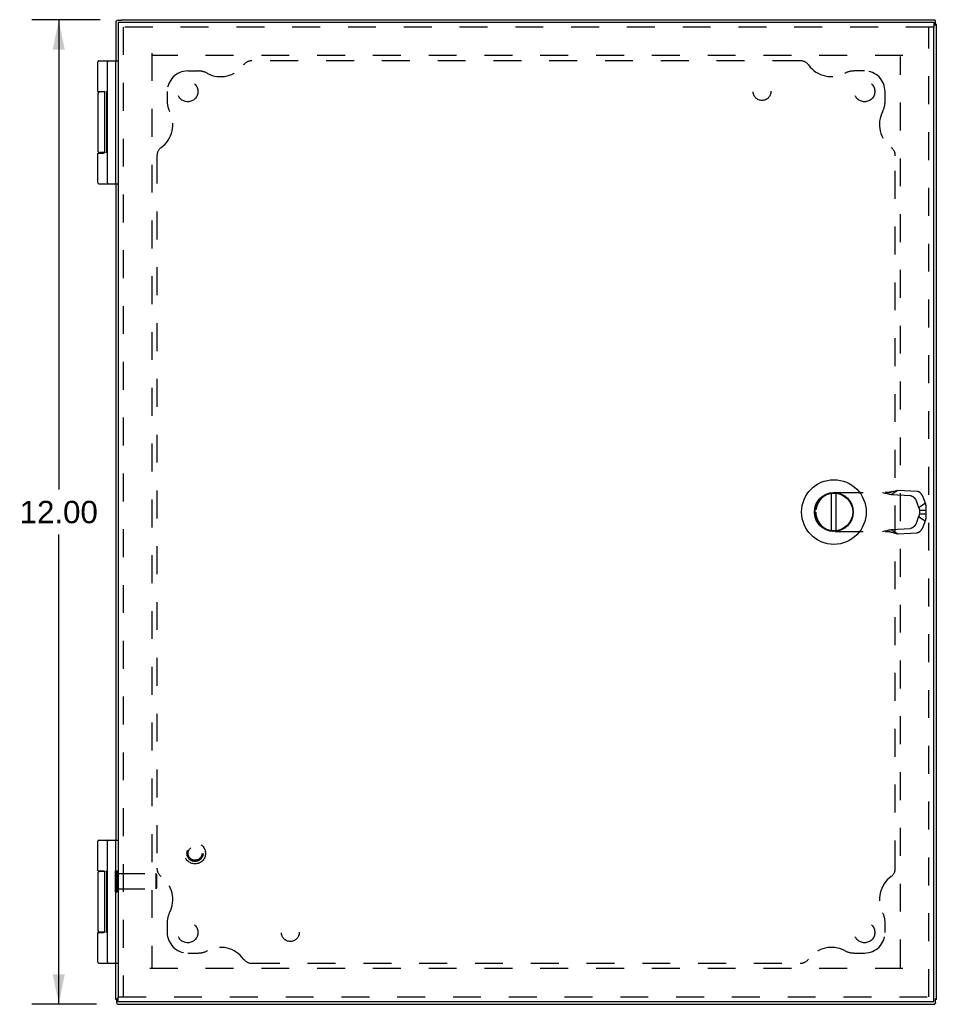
# Model space of a CAD drawing. Header units: inches. Extents: x 0 to 61.8, y 0 to 40.
# Tile 4 of 8: x 16.8 to 28, y 14.4 to 26.4. Entities that reach past the tile are written whole.
import ezdxf

# ---------------------------------------------------------------- set-up
doc = ezdxf.new("R2010")
doc.units = ezdxf.units.IN
doc.header["$LTSCALE"] = 3.4
doc.header["$MEASUREMENT"] = 0
doc.linetypes.add('HIDDEN', pattern=[0.2, 0.1, -0.1])
doc.layers.get('0').update_dxf_attribs({"linetype": 'CONTINUOUS'})
for name, color, linetype in [('DEFAULT_2', 8, 'HIDDEN'), ('DIMENSIONS', 7, 'CONTINUOUS'), ('DOOR_ASSEMBLY', 7, 'CONTINUOUS'), ('SUBPANEL', 7, 'CONTINUOUS')]:
    doc.layers.add(name, color=color, linetype=linetype)
doc.styles.get("Standard").update_dxf_attribs({"font": 'arial.ttf'})
doc.dimstyles.new('DIMSTYLE_1', dxfattribs={"dimtxt": 0.272727, "dimasz": 0.363636, "dimexe": 0.09, "dimexo": 0.07, "dimgap": 0.0375, "dimtad": 0, "dimtih": 1, "dimtoh": 1, "dimzin": 4, "dimdsep": 46, "dimtxsty": 'Standard', "dimblk": '_FILLED', "dimblk1": '_FILLED', "dimblk2": '_FILLED', "dimcen": 0.09, "dimadec": 3, "dimazin": 1, "dimtfac": 1, "dimtdec": 3, "dimtofl": 0, "dimtmove": 0, "dimatfit": 3, "dimldrblk": '_FILLED', "dimfxl": 0, "dimtolj": 1, "dimtzin": 4, "dimarcsym": 0})

# ---------------------------------------------------------------- blocks, each defined once
blk = doc.blocks.new('_FILLED')
at = {"color": 0, "linetype": 'ByBlock'}
blk.add_solid([(0, 0), (-1, 0.2), (-1, -0.2)], dxfattribs=at)
blk = doc.blocks.new('*D10')
at = {"layer": 'DIMENSIONS', "color": 2, "linetype": 'Continuous'}
for p, q in [((17.806, 26.44), (16.975, 26.44)), ((17.302, 26.44), (17.302, 20.713)), ((17.302, 14.44), (17.302, 20.167)), ((17.764, 14.44), (16.975, 14.44))]:
    blk.add_line(p, q, dxfattribs=at)
at = {"layer": 'DIMENSIONS', "color": 2, "linetype": 'Continuous', "xscale": 0.3636363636, "yscale": 0.3636363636, "zscale": 0.3636363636}
for p, rotation in [((17.302, 26.44), 90), ((17.302, 14.44), 270)]:
    blk.add_blockref('_FILLED', p, dxfattribs=dict(at, rotation=rotation))
at = {"layer": 'DIMENSIONS', "color": 2, "linetype": 'Continuous', "insert": (17.302, 20.576), "char_height": 0.2727, "width": 0.95302, "attachment_point": 2, "line_spacing_factor": 0.9}
blk.add_mtext('12.00', dxfattribs=at)

msp = doc.modelspace()

# ---------------------------------------------------------------- linework, layer by layer
at = {"color": 3, "linetype": 'Continuous'}
for p, q in [((17.999, 26.42), (17.999, 25.94)), ((17.999, 26.42), (17.999, 26.42)), ((18.059, 26.44), (27.978, 26.44)), ((27.978, 26.44), (27.978, 26.44)), ((27.999, 14.5), (27.999, 26.38)), ((17.999, 24.44), (17.999, 16.44)), ((17.999, 14.5), (17.999, 14.94)), ((18.019, 14.44), (18.019, 14.441)), ((18.019, 14.44), (27.978, 14.44)), ((27.978, 14.44), (27.978, 14.441))]:
    msp.add_line(p, q, dxfattribs=at)
at = {"color": 7, "linetype": 'Continuous'}
for p, q in [((18.068, 26.432), (18.018, 26.432)), ((18.059, 26.44), (18.059, 26.432)), ((27.99, 26.371), (27.99, 26.421)), ((27.999, 26.38), (27.99, 26.38)), ((17.999, 24.44), (17.999, 25.94)), ((17.999, 14.94), (17.999, 16.44)), ((18.007, 14.5), (17.999, 14.5)), ((18.007, 14.51), (18.007, 14.459)), ((27.99, 14.459), (27.99, 14.51)), ((27.999, 14.5), (27.99, 14.5))]:
    msp.add_line(p, q, dxfattribs=at)
at = {"color": 3, "linetype": 'Continuous'}
for points in [[(17.999, 26.42), (18, 26.42), (18, 26.42), (18.001, 26.42), (18.001, 26.421), (18.002, 26.421), (18.003, 26.422), (18.004, 26.423), (18.005, 26.424), (18.006, 26.425), (18.007, 26.426), (18.009, 26.427), (18.01, 26.428)], [(18.018, 26.432), (18.017, 26.432), (18.015, 26.432), (18.014, 26.431), (18.013, 26.431), (18.012, 26.43), (18.012, 26.43), (18.011, 26.429), (18.01, 26.428)], [(27.978, 26.44), (27.978, 26.439), (27.979, 26.439), (27.979, 26.438), (27.979, 26.437), (27.98, 26.436), (27.981, 26.436), (27.981, 26.435), (27.982, 26.434), (27.983, 26.432), (27.984, 26.431), (27.986, 26.43), (27.987, 26.429)], [(27.99, 26.421), (27.99, 26.422), (27.99, 26.423), (27.99, 26.424), (27.99, 26.425), (27.989, 26.426), (27.988, 26.427), (27.988, 26.428), (27.987, 26.429)], [(18.007, 14.459), (18.007, 14.458), (18.007, 14.457), (18.007, 14.456), (18.008, 14.455), (18.008, 14.454), (18.009, 14.453), (18.009, 14.452), (18.01, 14.451)], [(18.019, 14.441), (18.019, 14.441), (18.019, 14.442), (18.018, 14.442), (18.018, 14.443), (18.017, 14.444), (18.017, 14.445), (18.016, 14.446), (18.015, 14.447), (18.014, 14.448), (18.013, 14.449), (18.012, 14.45), (18.01, 14.451)], [(27.978, 14.441), (27.978, 14.441), (27.979, 14.442), (27.979, 14.442), (27.979, 14.443), (27.98, 14.444), (27.981, 14.445), (27.981, 14.446), (27.982, 14.447), (27.983, 14.448), (27.984, 14.449), (27.986, 14.45), (27.987, 14.451)], [(27.99, 14.459), (27.99, 14.458), (27.99, 14.457), (27.99, 14.456), (27.99, 14.455), (27.989, 14.454), (27.988, 14.453), (27.988, 14.452), (27.987, 14.451)]]:
    msp.add_lwpolyline(points, dxfattribs=at)
at = {"layer": 'DEFAULT_2', "color": 8, "linetype": 'HIDDEN'}
for p, q in [((18.436, 26.033), (18.436, 14.89)), ((27.592, 26.002), (18.448, 26.002)), ((27.561, 14.89), (27.561, 25.99)), ((17.995, 15.812), (17.995, 16.068)), ((17.995, 16.068), (18.013, 16.068)), ((18.013, 15.812), (18.013, 16.068)), ((18.013, 16.034), (18.485, 16.034)), ((18.495, 16.024), (18.485, 16.034)), ((18.485, 16.034), (18.485, 15.846)), ((18.495, 16.024), (18.495, 15.856)), ((18.013, 15.846), (18.485, 15.846)), ((18.495, 15.856), (18.485, 15.846)), ((17.995, 15.812), (18.013, 15.812)), ((27.592, 14.878), (18.405, 14.878))]:
    msp.add_line(p, q, dxfattribs=at)
at = {"layer": 'DOOR_ASSEMBLY', "color": 7, "linetype": 'Continuous'}
for p, q in [((18.028, 26.41), (18.028, 26.35)), ((27.968, 26.41), (27.968, 26.35)), ((17.778, 25.565), (17.778, 25.927)), ((17.791, 25.94), (18.028, 25.94)), ((17.898, 24.453), (17.898, 25.927)), ((17.862, 25.56), (17.808, 25.56)), ((17.858, 25.564), (17.858, 25.56)), ((17.888, 24.817), (17.888, 25.566)), ((17.898, 25.566), (17.888, 25.566)), ((17.898, 25.561), (17.888, 25.561)), ((17.778, 25.53), (17.778, 24.85)), ((17.864, 24.825), (17.864, 25.555)), ((17.898, 25.463), (17.888, 25.463)), ((17.898, 25.315), (17.888, 25.315)), ((17.898, 25.08), (17.888, 25.08)), ((17.898, 25.065), (17.888, 25.065)), ((17.778, 24.453), (17.778, 24.815)), ((17.778, 24.815), (17.848, 24.815)), ((17.862, 24.82), (17.808, 24.82)), ((17.858, 24.82), (17.858, 24.817)), ((17.898, 24.817), (17.888, 24.817)), ((17.791, 24.44), (18.028, 24.44)), ((26.72, 20.212), (26.72, 20.668)), ((26.78, 20.212), (26.78, 20.668)), ((17.791, 16.44), (18.028, 16.44)), ((17.778, 16.065), (17.778, 16.427)), ((17.898, 14.953), (17.898, 16.427)), ((17.778, 16.03), (17.778, 15.35)), ((17.862, 16.06), (17.808, 16.06)), ((17.858, 16.064), (17.858, 16.06)), ((17.864, 15.325), (17.864, 16.055)), ((17.888, 15.317), (17.888, 16.066)), ((17.898, 16.066), (17.888, 16.066)), ((17.898, 16.061), (17.888, 16.061)), ((17.898, 15.963), (17.888, 15.963)), ((17.898, 15.815), (17.888, 15.815)), ((17.898, 15.58), (17.888, 15.58)), ((17.898, 15.565), (17.888, 15.565)), ((17.778, 14.953), (17.778, 15.315)), ((17.778, 15.315), (17.848, 15.315)), ((17.862, 15.32), (17.808, 15.32)), ((17.858, 15.32), (17.858, 15.317)), ((17.898, 15.317), (17.888, 15.317)), ((17.791, 14.94), (18.028, 14.94)), ((18.028, 14.47), (18.028, 14.53)), ((27.968, 14.47), (27.968, 14.53))]:
    msp.add_line(p, q, dxfattribs=at)
at = {"layer": 'DOOR_ASSEMBLY', "color": 3, "linetype": 'Continuous'}
for p, q in [((18.028, 26.41), (27.968, 26.41)), ((18.028, 26.35), (18.028, 14.53)), ((27.968, 14.53), (27.968, 26.35)), ((27.968, 14.47), (18.028, 14.47))]:
    msp.add_line(p, q, dxfattribs=at)
at = {"layer": 'DOOR_ASSEMBLY', "color": 8, "linetype": 'HIDDEN'}
for p, q in [((27.968, 26.35), (18.028, 26.35)), ((18.088, 26.35), (18.088, 14.53)), ((27.908, 14.53), (27.908, 26.35)), ((26.766, 20.676), (27.419, 20.676)), ((27.45, 20.653), (27.531, 20.705)), ((27.45, 20.653), (27.682, 20.64)), ((27.531, 20.705), (27.764, 20.692)), ((27.758, 20.567), (27.783, 20.495)), ((27.783, 20.495), (27.864, 20.547)), ((27.84, 20.618), (27.864, 20.547)), ((26.53, 20.44), (26.53, 20.44)), ((27.794, 20.462), (27.87, 20.462)), ((27.794, 20.462), (27.794, 20.418)), ((27.794, 20.418), (27.87, 20.418)), ((27.87, 20.462), (27.87, 20.418)), ((27.783, 20.385), (27.758, 20.314)), ((27.783, 20.385), (27.864, 20.333)), ((27.864, 20.333), (27.84, 20.262)), ((26.766, 20.204), (27.419, 20.204)), ((27.45, 20.227), (27.682, 20.24)), ((27.45, 20.227), (27.531, 20.175)), ((27.454, 20.195), (27.467, 20.191)), ((27.467, 20.191), (27.479, 20.188)), ((27.531, 20.175), (27.764, 20.188)), ((18.028, 14.53), (27.968, 14.53))]:
    msp.add_line(p, q, dxfattribs=at)
at = {"layer": 'DOOR_ASSEMBLY', "color": 7, "linetype": 'Continuous'}
for points in [[(17.778, 25.565), (17.848, 25.565), (17.849, 25.565), (17.849, 25.565), (17.85, 25.565), (17.85, 25.565), (17.851, 25.565), (17.852, 25.565), (17.852, 25.565), (17.853, 25.565), (17.853, 25.565), (17.853, 25.565), (17.854, 25.565), (17.854, 25.565), (17.855, 25.565), (17.855, 25.564), (17.855, 25.564), (17.856, 25.564), (17.856, 25.564), (17.856, 25.564), (17.857, 25.564), (17.857, 25.564), (17.857, 25.564), (17.857, 25.564), (17.858, 25.564), (17.858, 25.563), (17.858, 25.563), (17.858, 25.563), (17.859, 25.563), (17.859, 25.563), (17.859, 25.563), (17.859, 25.563), (17.859, 25.563), (17.86, 25.563), (17.86, 25.562), (17.86, 25.562), (17.86, 25.562), (17.86, 25.562), (17.86, 25.562), (17.861, 25.562), (17.861, 25.562), (17.861, 25.562), (17.861, 25.562), (17.861, 25.561), (17.861, 25.561), (17.861, 25.561), (17.861, 25.561), (17.862, 25.561), (17.862, 25.561), (17.862, 25.561), (17.862, 25.561), (17.862, 25.56), (17.862, 25.56), (17.862, 25.56), (17.862, 25.56), (17.862, 25.56), (17.862, 25.56), (17.862, 25.56), (17.863, 25.56), (17.863, 25.559), (17.863, 25.559), (17.863, 25.559), (17.863, 25.559), (17.863, 25.559), (17.863, 25.559), (17.863, 25.559), (17.863, 25.559), (17.863, 25.558), (17.863, 25.558), (17.863, 25.558), (17.863, 25.558), (17.863, 25.558), (17.863, 25.558), (17.863, 25.558), (17.863, 25.558), (17.863, 25.558), (17.863, 25.557), (17.863, 25.557), (17.863, 25.557), (17.864, 25.557), (17.864, 25.557), (17.864, 25.557), (17.864, 25.557), (17.864, 25.557), (17.864, 25.557), (17.864, 25.556), (17.864, 25.556), (17.864, 25.556), (17.864, 25.556), (17.864, 25.556), (17.864, 25.556), (17.864, 25.556), (17.864, 25.556), (17.864, 25.556), (17.864, 25.556), (17.864, 25.555), (17.864, 25.555), (17.864, 25.555), (17.864, 25.555)], [(17.864, 24.825), (17.864, 24.825), (17.864, 24.825), (17.864, 24.825), (17.864, 24.825), (17.864, 24.825), (17.864, 24.824), (17.864, 24.824), (17.864, 24.824), (17.864, 24.824), (17.864, 24.824), (17.864, 24.824), (17.864, 24.824), (17.864, 24.824), (17.864, 24.824), (17.864, 24.823), (17.864, 24.823), (17.864, 24.823), (17.864, 24.823), (17.864, 24.823), (17.863, 24.823), (17.863, 24.823), (17.863, 24.823), (17.863, 24.823), (17.863, 24.822), (17.863, 24.822), (17.863, 24.822), (17.863, 24.822), (17.863, 24.822), (17.863, 24.822), (17.863, 24.822), (17.863, 24.822), (17.863, 24.822), (17.863, 24.821), (17.863, 24.821), (17.863, 24.821), (17.863, 24.821), (17.863, 24.821), (17.863, 24.821), (17.863, 24.821), (17.863, 24.821), (17.862, 24.821), (17.862, 24.82), (17.862, 24.82), (17.862, 24.82), (17.862, 24.82), (17.862, 24.82), (17.862, 24.82), (17.862, 24.82), (17.862, 24.82), (17.862, 24.819), (17.862, 24.819), (17.861, 24.819), (17.861, 24.819), (17.861, 24.819), (17.861, 24.819), (17.861, 24.819), (17.861, 24.819), (17.861, 24.818), (17.861, 24.818), (17.86, 24.818), (17.86, 24.818), (17.86, 24.818), (17.86, 24.818), (17.86, 24.818), (17.86, 24.818), (17.859, 24.817), (17.859, 24.817), (17.859, 24.817), (17.859, 24.817), (17.859, 24.817), (17.858, 24.817), (17.858, 24.817), (17.858, 24.817), (17.858, 24.817), (17.857, 24.816), (17.857, 24.816), (17.857, 24.816), (17.857, 24.816), (17.856, 24.816), (17.856, 24.816), (17.856, 24.816), (17.855, 24.816), (17.855, 24.816), (17.855, 24.816), (17.854, 24.816), (17.854, 24.816), (17.853, 24.815), (17.853, 24.815), (17.853, 24.815), (17.852, 24.815), (17.852, 24.815), (17.851, 24.815), (17.85, 24.815), (17.85, 24.815), (17.849, 24.815), (17.849, 24.815), (17.848, 24.815)], [(17.778, 16.065), (17.848, 16.065), (17.849, 16.065), (17.849, 16.065), (17.85, 16.065), (17.85, 16.065), (17.851, 16.065), (17.852, 16.065), (17.852, 16.065), (17.853, 16.065), (17.853, 16.065), (17.853, 16.065), (17.854, 16.065), (17.854, 16.065), (17.855, 16.065), (17.855, 16.064), (17.855, 16.064), (17.856, 16.064), (17.856, 16.064), (17.856, 16.064), (17.857, 16.064), (17.857, 16.064), (17.857, 16.064), (17.857, 16.064), (17.858, 16.064), (17.858, 16.063), (17.858, 16.063), (17.858, 16.063), (17.859, 16.063), (17.859, 16.063), (17.859, 16.063), (17.859, 16.063), (17.859, 16.063), (17.86, 16.063), (17.86, 16.062), (17.86, 16.062), (17.86, 16.062), (17.86, 16.062), (17.86, 16.062), (17.861, 16.062), (17.861, 16.062), (17.861, 16.062), (17.861, 16.062), (17.861, 16.061), (17.861, 16.061), (17.861, 16.061), (17.861, 16.061), (17.862, 16.061), (17.862, 16.061), (17.862, 16.061), (17.862, 16.061), (17.862, 16.06), (17.862, 16.06), (17.862, 16.06), (17.862, 16.06), (17.862, 16.06), (17.862, 16.06), (17.862, 16.06), (17.863, 16.06), (17.863, 16.059), (17.863, 16.059), (17.863, 16.059), (17.863, 16.059), (17.863, 16.059), (17.863, 16.059), (17.863, 16.059), (17.863, 16.059), (17.863, 16.058), (17.863, 16.058), (17.863, 16.058), (17.863, 16.058), (17.863, 16.058), (17.863, 16.058), (17.863, 16.058), (17.863, 16.058), (17.863, 16.058), (17.863, 16.057), (17.863, 16.057), (17.863, 16.057), (17.864, 16.057), (17.864, 16.057), (17.864, 16.057), (17.864, 16.057), (17.864, 16.057), (17.864, 16.057), (17.864, 16.056), (17.864, 16.056), (17.864, 16.056), (17.864, 16.056), (17.864, 16.056), (17.864, 16.056), (17.864, 16.056), (17.864, 16.056), (17.864, 16.056), (17.864, 16.056), (17.864, 16.055), (17.864, 16.055), (17.864, 16.055), (17.864, 16.055)], [(17.864, 15.325), (17.864, 15.325), (17.864, 15.325), (17.864, 15.325), (17.864, 15.325), (17.864, 15.325), (17.864, 15.324), (17.864, 15.324), (17.864, 15.324), (17.864, 15.324), (17.864, 15.324), (17.864, 15.324), (17.864, 15.324), (17.864, 15.324), (17.864, 15.324), (17.864, 15.323), (17.864, 15.323), (17.864, 15.323), (17.864, 15.323), (17.864, 15.323), (17.863, 15.323), (17.863, 15.323), (17.863, 15.323), (17.863, 15.323), (17.863, 15.322), (17.863, 15.322), (17.863, 15.322), (17.863, 15.322), (17.863, 15.322), (17.863, 15.322), (17.863, 15.322), (17.863, 15.322), (17.863, 15.322), (17.863, 15.321), (17.863, 15.321), (17.863, 15.321), (17.863, 15.321), (17.863, 15.321), (17.863, 15.321), (17.863, 15.321), (17.863, 15.321), (17.862, 15.321), (17.862, 15.32), (17.862, 15.32), (17.862, 15.32), (17.862, 15.32), (17.862, 15.32), (17.862, 15.32), (17.862, 15.32), (17.862, 15.32), (17.862, 15.319), (17.862, 15.319), (17.861, 15.319), (17.861, 15.319), (17.861, 15.319), (17.861, 15.319), (17.861, 15.319), (17.861, 15.319), (17.861, 15.318), (17.861, 15.318), (17.86, 15.318), (17.86, 15.318), (17.86, 15.318), (17.86, 15.318), (17.86, 15.318), (17.86, 15.318), (17.859, 15.317), (17.859, 15.317), (17.859, 15.317), (17.859, 15.317), (17.859, 15.317), (17.858, 15.317), (17.858, 15.317), (17.858, 15.317), (17.858, 15.317), (17.857, 15.316), (17.857, 15.316), (17.857, 15.316), (17.857, 15.316), (17.856, 15.316), (17.856, 15.316), (17.856, 15.316), (17.855, 15.316), (17.855, 15.316), (17.855, 15.316), (17.854, 15.316), (17.854, 15.316), (17.853, 15.315), (17.853, 15.315), (17.853, 15.315), (17.852, 15.315), (17.852, 15.315), (17.851, 15.315), (17.85, 15.315), (17.85, 15.315), (17.849, 15.315), (17.849, 15.315), (17.848, 15.315)]]:
    msp.add_lwpolyline(points, dxfattribs=at)
at = {"layer": 'DOOR_ASSEMBLY', "color": 8, "linetype": 'HIDDEN'}
for points in [[(27.343, 20.676), (27.357, 20.674), (27.371, 20.671), (27.384, 20.668), (27.398, 20.665), (27.411, 20.662), (27.424, 20.659), (27.437, 20.656), (27.45, 20.653)], [(27.467, 20.689), (27.461, 20.687), (27.454, 20.686), (27.447, 20.684), (27.441, 20.683), (27.434, 20.682), (27.427, 20.68), (27.421, 20.679), (27.414, 20.679), (27.407, 20.678), (27.401, 20.677), (27.394, 20.677), (27.387, 20.677), (27.38, 20.676), (27.374, 20.676)], [(27.419, 20.676), (27.428, 20.679), (27.437, 20.681), (27.445, 20.683), (27.454, 20.685), (27.479, 20.692)], [(27.479, 20.692), (27.487, 20.694), (27.494, 20.696), (27.502, 20.698), (27.51, 20.7), (27.517, 20.702), (27.524, 20.703), (27.531, 20.705)], [(27.682, 20.64), (27.684, 20.64), (27.686, 20.64), (27.687, 20.64), (27.689, 20.639), (27.691, 20.639), (27.692, 20.638), (27.694, 20.638), (27.696, 20.637), (27.698, 20.637), (27.699, 20.636), (27.701, 20.635), (27.703, 20.634), (27.705, 20.633), (27.707, 20.632), (27.708, 20.631), (27.71, 20.63), (27.712, 20.629), (27.714, 20.628), (27.716, 20.626), (27.717, 20.625), (27.719, 20.624), (27.721, 20.622), (27.722, 20.621), (27.724, 20.619), (27.726, 20.617), (27.728, 20.616), (27.729, 20.614), (27.731, 20.612), (27.732, 20.61), (27.734, 20.609), (27.736, 20.607), (27.737, 20.605), (27.739, 20.603), (27.74, 20.601), (27.742, 20.599), (27.743, 20.597), (27.744, 20.595), (27.746, 20.593), (27.747, 20.591), (27.748, 20.589), (27.749, 20.586), (27.751, 20.584), (27.752, 20.582), (27.753, 20.58), (27.754, 20.578), (27.755, 20.575), (27.756, 20.573), (27.757, 20.571), (27.757, 20.569), (27.758, 20.567)], [(27.84, 20.618), (27.839, 20.62), (27.838, 20.623), (27.837, 20.625), (27.836, 20.627), (27.835, 20.629), (27.834, 20.632), (27.833, 20.634), (27.832, 20.636), (27.831, 20.638), (27.83, 20.64), (27.828, 20.642), (27.827, 20.644), (27.826, 20.647), (27.824, 20.649), (27.823, 20.651), (27.822, 20.653), (27.82, 20.655), (27.819, 20.657), (27.817, 20.658), (27.816, 20.66), (27.814, 20.662), (27.812, 20.664), (27.811, 20.666), (27.809, 20.667), (27.807, 20.669), (27.806, 20.671), (27.804, 20.672), (27.802, 20.674), (27.801, 20.675), (27.799, 20.677), (27.797, 20.678), (27.795, 20.679), (27.793, 20.681), (27.792, 20.682), (27.79, 20.683), (27.788, 20.684), (27.786, 20.685), (27.785, 20.686), (27.783, 20.687), (27.781, 20.687), (27.779, 20.688), (27.777, 20.689), (27.776, 20.69), (27.774, 20.69), (27.772, 20.691), (27.771, 20.691), (27.769, 20.691), (27.767, 20.692), (27.766, 20.692), (27.764, 20.692)], [(27.864, 20.547), (27.865, 20.543), (27.866, 20.539), (27.867, 20.535), (27.868, 20.531), (27.868, 20.527), (27.869, 20.522), (27.869, 20.518), (27.87, 20.514), (27.87, 20.51), (27.871, 20.506), (27.871, 20.501), (27.871, 20.497), (27.871, 20.493), (27.871, 20.488), (27.871, 20.484), (27.871, 20.48), (27.871, 20.475), (27.87, 20.471), (27.87, 20.467), (27.87, 20.462)], [(27.783, 20.495), (27.784, 20.493), (27.785, 20.491), (27.786, 20.488), (27.787, 20.486), (27.788, 20.484), (27.789, 20.481), (27.79, 20.479), (27.79, 20.477), (27.791, 20.474), (27.792, 20.472), (27.792, 20.469), (27.793, 20.467), (27.793, 20.465), (27.794, 20.462)], [(27.794, 20.418), (27.793, 20.416), (27.793, 20.413), (27.792, 20.411), (27.792, 20.408), (27.791, 20.406), (27.79, 20.404), (27.79, 20.401), (27.789, 20.399), (27.788, 20.396), (27.787, 20.394), (27.786, 20.392), (27.785, 20.39), (27.784, 20.387), (27.783, 20.385)], [(27.87, 20.418), (27.87, 20.413), (27.87, 20.408), (27.871, 20.403), (27.871, 20.399), (27.871, 20.394), (27.871, 20.389), (27.871, 20.384), (27.871, 20.379), (27.871, 20.375), (27.87, 20.37), (27.87, 20.365), (27.869, 20.36), (27.869, 20.356), (27.868, 20.351), (27.867, 20.347), (27.866, 20.342), (27.865, 20.338), (27.864, 20.333)], [(27.758, 20.314), (27.757, 20.311), (27.757, 20.309), (27.756, 20.307), (27.755, 20.305), (27.754, 20.303), (27.753, 20.3), (27.752, 20.298), (27.751, 20.296), (27.749, 20.294), (27.748, 20.292), (27.747, 20.29), (27.746, 20.287), (27.744, 20.285), (27.743, 20.283), (27.742, 20.281), (27.74, 20.279), (27.739, 20.277), (27.737, 20.275), (27.736, 20.273), (27.734, 20.272), (27.732, 20.27), (27.731, 20.268), (27.729, 20.266), (27.728, 20.264), (27.726, 20.263), (27.724, 20.261), (27.722, 20.26), (27.721, 20.258), (27.719, 20.257), (27.717, 20.255), (27.716, 20.254), (27.714, 20.253), (27.712, 20.251), (27.71, 20.25), (27.708, 20.249), (27.707, 20.248), (27.705, 20.247), (27.703, 20.246), (27.701, 20.245), (27.699, 20.244), (27.698, 20.244), (27.696, 20.243), (27.694, 20.242), (27.692, 20.242), (27.691, 20.241), (27.689, 20.241), (27.687, 20.241), (27.686, 20.24), (27.684, 20.24), (27.682, 20.24)], [(27.343, 20.204), (27.357, 20.207), (27.371, 20.209), (27.384, 20.212), (27.398, 20.215), (27.411, 20.218), (27.424, 20.221), (27.437, 20.224), (27.45, 20.227)], [(27.374, 20.204), (27.38, 20.204), (27.387, 20.204), (27.394, 20.203), (27.401, 20.203), (27.407, 20.202), (27.414, 20.202), (27.421, 20.201), (27.427, 20.2), (27.434, 20.199), (27.441, 20.197), (27.447, 20.196), (27.454, 20.195), (27.461, 20.193), (27.467, 20.191)], [(27.419, 20.204), (27.428, 20.202), (27.437, 20.199), (27.445, 20.197), (27.454, 20.195)], [(27.479, 20.188), (27.487, 20.186), (27.494, 20.184), (27.502, 20.182), (27.51, 20.18), (27.517, 20.179), (27.524, 20.177), (27.531, 20.175)], [(27.764, 20.188), (27.766, 20.188), (27.767, 20.189), (27.769, 20.189), (27.771, 20.189), (27.772, 20.19), (27.774, 20.19), (27.776, 20.191), (27.777, 20.191), (27.779, 20.192), (27.781, 20.193), (27.783, 20.194), (27.785, 20.194), (27.786, 20.195), (27.788, 20.196), (27.79, 20.197), (27.792, 20.199), (27.793, 20.2), (27.795, 20.201), (27.797, 20.202), (27.799, 20.204), (27.801, 20.205), (27.802, 20.206), (27.804, 20.208), (27.806, 20.21), (27.807, 20.211), (27.809, 20.213), (27.811, 20.214), (27.812, 20.216), (27.814, 20.218), (27.816, 20.22), (27.817, 20.222), (27.819, 20.224), (27.82, 20.226), (27.822, 20.228), (27.823, 20.23), (27.824, 20.232), (27.826, 20.234), (27.827, 20.236), (27.828, 20.238), (27.83, 20.24), (27.831, 20.242), (27.832, 20.244), (27.833, 20.246), (27.834, 20.249), (27.835, 20.251), (27.836, 20.253), (27.837, 20.255), (27.838, 20.258), (27.839, 20.26), (27.84, 20.262)]]:
    msp.add_lwpolyline(points, dxfattribs=at)
at = {"layer": 'DOOR_ASSEMBLY', "color": 7, "linetype": 'Continuous'}
for radius in [0.394, 0.237, 0.23]:
    msp.add_circle((26.75, 20.44), radius, dxfattribs=at)
at = {"layer": 'DOOR_ASSEMBLY', "color": 8, "linetype": 'HIDDEN'}
for radius in [0.128, 0.0981, 0.094, 0.084]:
    msp.add_circle((18.963, 16.28), radius, dxfattribs=at)
at = {"layer": 'DOOR_ASSEMBLY', "color": 7, "linetype": 'Continuous'}
for centre, radius, start, end in [((17.791, 25.927), 0.013, 90, 180), ((17.911, 25.927), 0.013, 90, 180), ((17.808, 25.53), 0.03, 90, 180), ((17.808, 24.85), 0.03, 180, 270), ((17.791, 24.453), 0.013, 180, 270), ((17.911, 24.453), 0.013, 180, 270), ((17.791, 16.427), 0.013, 90, 180), ((17.911, 16.427), 0.013, 90, 180), ((17.808, 16.03), 0.03, 90, 180), ((17.808, 15.35), 0.03, 180, 270), ((17.791, 14.953), 0.013, 180, 270), ((17.911, 14.953), 0.013, 180, 270)]:
    msp.add_arc(centre, radius, start, end, dxfattribs=at)
at = {"layer": 'DOOR_ASSEMBLY', "color": 8, "linetype": 'HIDDEN'}
for start, end in [(90, 180), (180, 270)]:
    msp.add_arc((26.766, 20.44), 0.236, start, end, dxfattribs=at)
at = {"layer": 'SUBPANEL', "color": 8, "linetype": 'HIDDEN'}
for p, q in [((26.341, 25.94), (19.656, 25.94)), ((18.874, 25.815), (18.999, 25.815)), ((27.124, 25.815), (26.999, 25.815)), ((18.624, 25.565), (18.624, 25.44)), ((27.374, 25.44), (27.374, 25.565)), ((18.499, 24.782), (18.499, 16.098)), ((27.499, 16.098), (27.499, 24.782)), ((18.624, 15.44), (18.624, 15.315)), ((27.374, 15.315), (27.374, 15.44)), ((18.874, 15.065), (18.999, 15.065)), ((26.999, 15.065), (27.124, 15.065)), ((19.656, 14.94), (26.341, 14.94))]:
    msp.add_line(p, q, dxfattribs=at)
for centre, radius in [((18.874, 25.565), 0.125), ((27.124, 25.565), 0.125), ((25.874, 25.565), 0.109), ((18.874, 15.315), 0.125), ((20.124, 15.315), 0.109), ((27.124, 15.315), 0.125)]:
    msp.add_circle(centre, radius, dxfattribs=at)
for centre, radius, start, end in [((19.656, 25.815), 0.125, 90, 144.1013), ((26.341, 25.815), 0.125, 35.8987, 90), ((18.874, 25.565), 0.25, 90, 180), ((18.999, 25.565), 0.25, 62.1089, 90), ((19.276, 26.09), 0.344, 242.1089, 324.1013), ((26.721, 26.09), 0.344, 215.8987, 297.8911), ((26.999, 25.565), 0.25, 90, 117.8911), ((27.124, 25.565), 0.25, 0, 90), ((18.874, 25.44), 0.25, 180, 207.8911), ((27.124, 25.44), 0.25, 332.1089, 360), ((18.349, 25.162), 0.344, 305.8987, 27.8911), ((27.649, 25.162), 0.344, 152.1089, 234.1013), ((18.624, 24.782), 0.125, 125.8987, 180), ((27.374, 24.782), 0.125, 0, 54.1013), ((18.624, 16.098), 0.125, 180, 234.1013), ((27.374, 16.098), 0.125, 305.8987, 360), ((18.349, 15.718), 0.344, 332.1089, 54.1013), ((27.649, 15.718), 0.344, 125.8987, 207.8911), ((18.874, 15.44), 0.25, 152.1089, 180), ((27.124, 15.44), 0.25, 0, 27.8911), ((18.874, 15.315), 0.25, 180, 270), ((27.124, 15.315), 0.25, 270, 360), ((19.276, 14.79), 0.344, 35.8987, 117.8911), ((26.721, 14.79), 0.344, 62.1089, 144.1013), ((18.999, 15.315), 0.25, 270, 297.8911), ((26.999, 15.315), 0.25, 242.1089, 270), ((19.656, 15.065), 0.125, 215.8987, 270), ((26.341, 15.065), 0.125, 270, 324.1013)]:
    msp.add_arc(centre, radius, start, end, dxfattribs=at)

# ---------------------------------------------------------------- dimensions: what is measured, and where the dimension line sits
at = {"layer": 'DIMENSIONS', "color": 2, "linetype": 'Continuous'}
dim = msp.add_linear_dim(base=(17.302, 26.44), p1=(17.834, 14.44), p2=(17.876, 26.44), angle=90, dimstyle='DIMSTYLE_1', dxfattribs=at)
dim.commit()
dim.dimension.update_dxf_attribs({"geometry": '*D10', "text_midpoint": (17.314, 20.439), "dimtype": 160})

doc.saveas('drawing.dxf')
